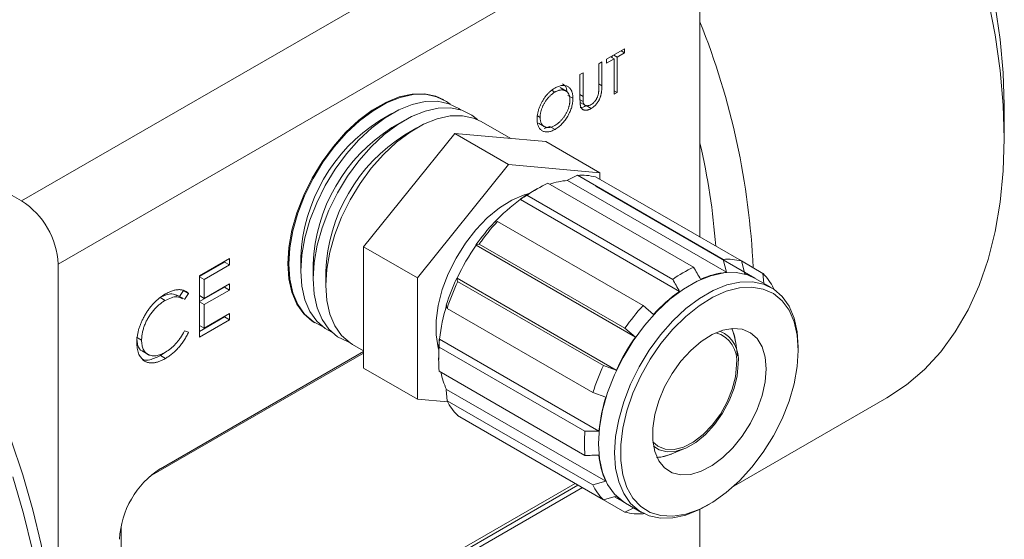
# Model space of a CAD drawing. Header units: inches. Extents: x 0.81 to 7.52, y 1.3 to 8.68.
# Tile 12 of 13: x 6.32 to 7.52, y 5.29 to 5.92. Entities that reach past the tile are written whole.
import ezdxf

# ---------------------------------------------------------------- set-up
doc = ezdxf.new("R2010")
doc.units = ezdxf.units.IN
doc.header["$MEASUREMENT"] = 0

msp = doc.modelspace()

# ---------------------------------------------------------------- linework, layer by layer
at = {"color": 7, "linetype": 'Continuous', "lineweight": 15}
for p, q in [((5.5303, 6.1609), (6.325, 5.7021)), ((6.325, 5.7021), (7.1036, 6.1515)), ((7.1478, 6.075), (6.3692, 5.6255)), ((7.1478, 5.6583), (7.1478, 6.075)), ((7.0565, 5.8868), (7.0347, 5.8742)), ((7.0395, 5.877), (7.0438, 5.8745)), ((7.0413, 5.876), (7.0413, 5.878)), ((7.0432, 5.8791), (7.0475, 5.8767)), ((7.0475, 5.8767), (7.0565, 5.8819)), ((7.0475, 5.8337), (7.0475, 5.8767)), ((7.0523, 5.8844), (7.0565, 5.8819)), ((7.0565, 5.8819), (7.0565, 5.8868)), ((7.0289, 5.8709), (7.0252, 5.8687)), ((7.0252, 5.8687), (7.0252, 5.84)), ((7.0289, 5.842), (7.0289, 5.8709)), ((7.0347, 5.8693), (7.0438, 5.8745)), ((7.0347, 5.8742), (7.0347, 5.8693)), ((7.0438, 5.8745), (7.0438, 5.8316)), ((7.006, 5.8577), (7.0023, 5.8555)), ((7.0023, 5.8555), (7.0023, 5.8266)), ((7.006, 5.829), (7.006, 5.8577)), ((6.9685, 5.8363), (6.972, 5.8343)), ((6.9859, 5.8353), (6.9782, 5.8397)), ((6.9876, 5.8303), (6.9938, 5.8267)), ((7.0023, 5.8312), (7.006, 5.829)), ((7.0438, 5.8359), (7.0475, 5.8337)), ((7.0438, 5.8316), (7.0475, 5.8337)), ((6.7595, 5.8168), (6.7448, 5.8083)), ((7.0024, 5.825), (7.0062, 5.8227)), ((7.0025, 5.8217), (7.0092, 5.8178)), ((7.0098, 5.8179), (7.016, 5.8144)), ((7.517, 5.7778), (7.517, 5.8186)), ((6.7448, 5.8083), (6.7434, 5.8075)), ((6.7509, 5.8127), (6.7577, 5.8158)), ((6.7742, 5.8083), (6.7595, 5.7998)), ((6.9508, 5.8054), (6.954, 5.8035)), ((6.7897, 5.8002), (6.7742, 5.7913)), ((6.9183, 5.778), (6.8826, 5.7986)), ((6.952, 5.7965), (6.9597, 5.792)), ((6.8044, 5.7908), (6.7897, 5.7823)), ((6.7952, 5.7153), (6.8504, 5.784)), ((6.8504, 5.784), (6.9158, 5.7463)), ((6.8504, 5.784), (6.9057, 5.7791)), ((6.959, 5.7899), (6.9659, 5.7926)), ((6.9659, 5.7926), (6.9721, 5.789)), ((6.9057, 5.7791), (6.9609, 5.7742)), ((6.9609, 5.7742), (7.0263, 5.7364)), ((6.8053, 5.6088), (6.9158, 5.7463)), ((6.9158, 5.7463), (7.0263, 5.7364)), ((6.9872, 5.7275), (6.9992, 5.7333)), ((6.9992, 5.7333), (7.176, 5.6312)), ((7.0263, 5.7364), (7.0263, 5.7284)), ((7.1402, 5.6216), (6.9634, 5.7237)), ((6.987, 5.727), (6.9872, 5.7275)), ((6.987, 5.727), (7.1802, 5.6155)), ((7.1981, 5.6293), (7.0213, 5.7313)), ((6.7399, 5.6466), (6.7952, 5.7153)), ((6.9507, 5.7171), (6.9427, 5.7125)), ((7.2146, 5.6083), (7.0214, 5.7199)), ((6.93, 5.7039), (6.93, 5.7043)), ((6.93, 5.7039), (7.1232, 5.5923)), ((6.938, 5.709), (7.1148, 5.6069)), ((6.9022, 5.6773), (6.8982, 5.6761)), ((7.079, 5.5752), (6.9022, 5.6773)), ((6.8762, 5.6487), (6.8802, 5.6498)), ((6.8802, 5.6498), (7.0569, 5.5478)), ((6.649, 5.644), (6.649, 5.6424)), ((6.649, 5.6424), (6.649, 5.6254)), ((6.7399, 5.6466), (6.8053, 5.6088)), ((6.7399, 5.5729), (6.7399, 5.6466)), ((6.8763, 5.6485), (6.8762, 5.6487)), ((6.8763, 5.6485), (7.0695, 5.5369)), ((6.3692, 4.6567), (6.3692, 5.6255)), ((6.5772, 5.6321), (6.5408, 5.6111)), ((6.5408, 5.6106), (6.571, 5.628)), ((6.571, 5.628), (6.571, 5.6285)), ((6.571, 5.628), (6.5772, 5.6245)), ((6.5772, 5.6245), (6.5772, 5.6321)), ((6.649, 5.6275), (6.6483, 5.635)), ((6.6638, 5.6339), (6.6638, 5.6169)), ((7.176, 5.6312), (7.1802, 5.6155)), ((7.2022, 5.6135), (7.1981, 5.6293)), ((7.1981, 5.6293), (7.2243, 5.6141)), ((6.5466, 5.6068), (6.5772, 5.6245)), ((6.6785, 5.6254), (6.6785, 5.6075)), ((6.694, 5.6165), (6.694, 5.5995)), ((7.2243, 5.6141), (7.2252, 5.6022)), ((6.5408, 5.6111), (6.5408, 5.5367)), ((6.5408, 5.6102), (6.5466, 5.6068)), ((6.5466, 5.5839), (6.5466, 5.6068)), ((6.5772, 5.6016), (6.5466, 5.5839)), ((6.5772, 5.5939), (6.5772, 5.6016)), ((6.8053, 5.4615), (6.8053, 5.6088)), ((6.8539, 5.6045), (6.8529, 5.6085)), ((6.8529, 5.6085), (6.8532, 5.6084)), ((7.0464, 5.4969), (6.8532, 5.6084)), ((7.0307, 5.5024), (6.8539, 5.6045)), ((7.2344, 5.5969), (7.215, 5.6081)), ((6.5165, 5.5862), (6.5214, 5.5934)), ((6.5214, 5.5934), (6.5276, 5.5898)), ((6.5226, 5.5824), (6.5276, 5.5898)), ((6.5408, 5.5801), (6.571, 5.5975)), ((6.5466, 5.5763), (6.5772, 5.5939)), ((6.571, 5.5975), (6.571, 5.598)), ((6.571, 5.5975), (6.5772, 5.5939)), ((6.4929, 5.5849), (6.4991, 5.5813)), ((6.5212, 5.5835), (6.5135, 5.5879)), ((6.5408, 5.5873), (6.5466, 5.5839)), ((6.5408, 5.5796), (6.5466, 5.5763)), ((6.5466, 5.5477), (6.5466, 5.5763)), ((6.7399, 5.4993), (6.7399, 5.5729)), ((6.8402, 5.5757), (6.8412, 5.5716)), ((6.8412, 5.5716), (7.018, 5.4696)), ((7.0916, 5.5644), (7.079, 5.5752)), ((6.5408, 5.5438), (6.571, 5.5613)), ((6.5408, 5.5367), (6.5772, 5.5577)), ((6.5772, 5.5653), (6.5466, 5.5477)), ((6.571, 5.5613), (6.571, 5.5617)), ((6.571, 5.5613), (6.5772, 5.5577)), ((6.5772, 5.5577), (6.5772, 5.5653)), ((6.5276, 5.5428), (6.5226, 5.5443)), ((6.5408, 5.551), (6.5466, 5.5477)), ((7.0569, 5.5478), (7.0695, 5.5369)), ((6.4644, 5.5369), (6.4706, 5.5333)), ((6.8317, 5.5341), (6.832, 5.5343)), ((7.0253, 5.4228), (6.832, 5.5343)), ((6.4712, 5.52), (6.479, 5.5155)), ((6.7399, 5.5194), (6.493, 5.3769)), ((6.4933, 5.3771), (6.7399, 5.5194)), ((6.4934, 5.5145), (6.4986, 5.5182)), ((6.7263, 5.5279), (6.7399, 5.5201)), ((6.831, 5.519), (6.831, 5.5097)), ((7.0084, 5.4227), (6.8316, 5.5248)), ((7.1935, 5.5141), (7.1913, 5.5296)), ((7.2671, 5.5207), (7.2671, 5.5248)), ((6.7399, 5.5174), (6.4802, 5.3675)), ((6.4934, 5.5145), (6.4996, 5.511)), ((6.7399, 5.4993), (6.8053, 5.4615)), ((6.8316, 5.4954), (7.0084, 5.3933)), ((7.0464, 5.4969), (7.0307, 5.5024)), ((6.8402, 5.4729), (6.8405, 5.4733)), ((6.8412, 5.4596), (6.8402, 5.4729)), ((7.0337, 5.3618), (6.8405, 5.4733)), ((6.8419, 5.4583), (6.8053, 5.4615)), ((7.018, 5.3575), (6.8412, 5.4596)), ((7.018, 5.4696), (7.0337, 5.4641)), ((7.1888, 5.3558), (7.3746, 5.463)), ((6.8539, 5.4415), (7.0307, 5.3394)), ((7.0569, 5.3243), (6.8802, 5.4263)), ((6.8802, 5.4263), (6.8802, 5.4263)), ((7.1136, 5.3951), (7.1282, 5.401)), ((6.4675, 5.0539), (6.9964, 5.3592)), ((6.488, 5.0617), (6.9999, 5.3572)), ((6.4933, 5.0586), (7.0052, 5.3541)), ((7.0337, 5.3618), (7.018, 5.3575)), ((7.0307, 5.3394), (7.0464, 5.3437)), ((7.0441, 5.343), (7.0571, 5.3355)), ((7.0677, 5.3294), (7.0569, 5.3243)), ((7.0575, 5.3353), (7.077, 5.3241)), ((7.1478, 5.196), (7.1478, 5.3276)), ((7.1557, 5.3319), (7.1593, 5.3339)), ((7.079, 5.3223), (7.0808, 5.3232)), ((6.4456, 5.3075), (6.4456, 5.0731))]:
    msp.add_line(p, q, dxfattribs=at)
at = {"color": 8, "linetype": 'Continuous', "lineweight": 15}
for p, q in [((7.0252, 5.8441), (7.0289, 5.842)), ((7.1876, 5.5439), (7.186, 5.5473))]:
    msp.add_line(p, q, dxfattribs=at)
at = {"color": 7, "linetype": 'Continuous', "lineweight": 15, "flags": 128}
for points in [[(7.0663, 6.5994), (7.0746, 6.5945), (7.1079, 6.5732), (7.1409, 6.5491), (7.1735, 6.5225), (7.2056, 6.4935), (7.2368, 6.4622), (7.2672, 6.4288), (7.2965, 6.3935), (7.3244, 6.3565), (7.351, 6.318), (7.3761, 6.2782), (7.3994, 6.2372), (7.4209, 6.1954), (7.4405, 6.153), (7.458, 6.1102), (7.4734, 6.0672), (7.4866, 6.0242), (7.4975, 5.9816), (7.506, 5.9395), (7.5121, 5.8981), (7.5158, 5.8578), (7.517, 5.8186)], [(7.517, 5.7778), (7.5158, 5.8186), (7.5121, 5.8606), (7.5059, 5.9036), (7.4974, 5.9473)], [(6.648, 5.626), (6.6492, 5.6457), (6.6529, 5.6665), (6.659, 5.6877), (6.6672, 5.709), (6.6775, 5.7298), (6.6896, 5.7498), (6.7033, 5.7684), (6.7181, 5.7853), (6.7339, 5.8), (6.7502, 5.8123), (6.7668, 5.8218), (6.7831, 5.8284), (6.7989, 5.8319), (6.8137, 5.8322), (6.8274, 5.8293), (6.8371, 5.8248)], [(6.8447, 5.8197), (6.8405, 5.8227), (6.8284, 5.8287), (6.8148, 5.8316), (6.7999, 5.8313), (6.7841, 5.8278), (6.7678, 5.8212), (6.7513, 5.8117), (6.7349, 5.7994), (6.7192, 5.7847), (6.7043, 5.7678), (6.6906, 5.7492), (6.6785, 5.7292), (6.6682, 5.7084), (6.66, 5.6871), (6.6539, 5.6659), (6.6503, 5.6451), (6.649, 5.6254), (6.6503, 5.6071), (6.6539, 5.5906), (6.66, 5.5764), (6.6682, 5.5646), (6.6785, 5.5557), (6.6891, 5.5502)], [(6.8572, 5.8128), (6.8552, 5.8142), (6.8431, 5.8202), (6.8295, 5.8231), (6.8146, 5.8228), (6.7988, 5.8193), (6.7825, 5.8127), (6.766, 5.8032), (6.7497, 5.7909), (6.7339, 5.7762), (6.719, 5.7593), (6.7054, 5.7407), (6.6933, 5.7207), (6.683, 5.6999), (6.6747, 5.6786), (6.6687, 5.6574), (6.665, 5.6366), (6.6638, 5.6169), (6.665, 5.5986), (6.6687, 5.5821), (6.6747, 5.5679), (6.683, 5.5561), (6.6933, 5.5472), (6.7013, 5.5428)], [(6.878, 5.801), (6.8713, 5.8062), (6.8591, 5.8122), (6.8454, 5.8151), (6.8304, 5.8148), (6.8145, 5.8113), (6.798, 5.8047), (6.7814, 5.7951), (6.765, 5.7827), (6.7491, 5.7679), (6.7341, 5.7509), (6.7204, 5.7322), (6.7082, 5.7121), (6.6978, 5.6911), (6.6895, 5.6696), (6.6834, 5.6483), (6.6797, 5.6274), (6.6785, 5.6075), (6.6797, 5.5891), (6.6834, 5.5725), (6.6895, 5.5582), (6.6978, 5.5463), (6.7082, 5.5373), (6.7204, 5.5313), (6.722, 5.5308)], [(6.8826, 5.7986), (6.8733, 5.8028), (6.8597, 5.8056), (6.8448, 5.8053), (6.829, 5.8018), (6.8127, 5.7953), (6.7962, 5.7857), (6.7799, 5.7735), (6.7641, 5.7587), (6.7492, 5.7419), (6.7356, 5.7232), (6.7235, 5.7033), (6.7132, 5.6824), (6.7049, 5.6612), (6.6989, 5.6399), (6.6952, 5.6192), (6.694, 5.5995), (6.6952, 5.5812), (6.6989, 5.5647), (6.7049, 5.5504), (6.7132, 5.5387), (6.7235, 5.5297), (6.7263, 5.5279)], [(7.3746, 5.463), (7.3747, 5.4631), (7.3983, 5.4787), (7.4201, 5.4974), (7.4399, 5.5189), (7.4576, 5.5431), (7.4731, 5.57), (7.4864, 5.5993), (7.4974, 5.631), (7.5059, 5.6649), (7.5121, 5.7008), (7.5158, 5.7385), (7.517, 5.7778)], [(6.9405, 5.7112), (6.9345, 5.7095), (6.9196, 5.7031), (6.9046, 5.6937), (6.8899, 5.6816), (6.876, 5.6671), (6.8633, 5.6507), (6.852, 5.6328), (6.8426, 5.6138), (6.8353, 5.5945), (6.8303, 5.5753), (6.8278, 5.5568), (6.8278, 5.5395), (6.8303, 5.5239), (6.831, 5.5214)], [(6.6809, 5.5542), (6.6775, 5.5563), (6.6672, 5.5652), (6.659, 5.577), (6.6529, 5.5912), (6.6492, 5.6077), (6.648, 5.626)], [(7.0575, 5.3353), (7.0546, 5.3371), (7.0442, 5.3462), (7.0359, 5.358), (7.0298, 5.3724), (7.0261, 5.389), (7.0249, 5.4074), (7.0261, 5.4273), (7.0298, 5.4482), (7.0359, 5.4696), (7.0442, 5.491), (7.0546, 5.5121), (7.0668, 5.5322), (7.0806, 5.5509), (7.0956, 5.5679), (7.1115, 5.5828), (7.1279, 5.5952), (7.1446, 5.6048), (7.161, 5.6114), (7.1769, 5.6149), (7.1919, 5.6152), (7.2057, 5.6124), (7.215, 5.6081)], [(7.1557, 5.3319), (7.1474, 5.3274), (7.1309, 5.3208), (7.115, 5.3173), (7.1, 5.317), (7.0863, 5.3199), (7.0741, 5.3259), (7.0637, 5.3349), (7.0554, 5.3468), (7.0493, 5.3611), (7.0456, 5.3778), (7.0443, 5.3962), (7.0456, 5.4161), (7.0493, 5.437), (7.0554, 5.4584), (7.0637, 5.4798), (7.0741, 5.5008), (7.0863, 5.521), (7.1, 5.5397), (7.115, 5.5567), (7.1309, 5.5716), (7.1474, 5.5839), (7.164, 5.5935), (7.1805, 5.6002), (7.1964, 5.6037), (7.2114, 5.604), (7.2251, 5.6011), (7.2373, 5.5951), (7.2477, 5.5861), (7.256, 5.5742), (7.2621, 5.5598), (7.2658, 5.5432), (7.2671, 5.5248), (7.2671, 5.5248)], [(7.2671, 5.5207), (7.2658, 5.539), (7.262, 5.5554), (7.2559, 5.5695), (7.2474, 5.581), (7.2369, 5.5897), (7.2246, 5.5952), (7.2108, 5.5976), (7.1957, 5.5967), (7.1798, 5.5925), (7.1634, 5.5853), (7.1469, 5.575), (7.1307, 5.562), (7.1151, 5.5466), (7.1006, 5.5291), (7.0875, 5.51), (7.076, 5.4897), (7.0665, 5.4686), (7.0592, 5.4473), (7.0542, 5.4262), (7.0517, 5.4059), (7.0517, 5.3869), (7.0542, 5.3695), (7.0592, 5.3542), (7.0665, 5.3413), (7.076, 5.3312), (7.0875, 5.3241), (7.1006, 5.3201), (7.1151, 5.3194), (7.1307, 5.3219), (7.1469, 5.3276), (7.1634, 5.3364), (7.1798, 5.3481), (7.1957, 5.3623), (7.2108, 5.3788), (7.2246, 5.3972), (7.2369, 5.417), (7.2474, 5.4377), (7.2559, 5.459), (7.262, 5.4802), (7.2658, 5.501), (7.2671, 5.5207)], [(7.2282, 5.4983), (7.2269, 5.5126), (7.2232, 5.525), (7.2172, 5.535), (7.2091, 5.5422), (7.1992, 5.5464), (7.1879, 5.5474), (7.1755, 5.5452), (7.1625, 5.5399), (7.1494, 5.5316), (7.1367, 5.5207), (7.1248, 5.5075), (7.1141, 5.4926), (7.105, 5.4764), (7.098, 5.4596), (7.0931, 5.4427), (7.0906, 5.4264), (7.0906, 5.4113), (7.0931, 5.3978), (7.098, 5.3866), (7.105, 5.378), (7.1141, 5.3722), (7.1248, 5.3696), (7.1367, 5.3702), (7.1494, 5.374), (7.1625, 5.3808), (7.1755, 5.3905), (7.1879, 5.4026), (7.1992, 5.4167), (7.2091, 5.4323), (7.2172, 5.4489), (7.2232, 5.4658), (7.2269, 5.4825), (7.2282, 5.4983)], [(7.1913, 5.5296), (7.1893, 5.5389), (7.1876, 5.5439)], [(6.8316, 5.5248), (6.8317, 5.5331), (6.8317, 5.5341)], [(7.0908, 5.4096), (7.0967, 5.4044), (7.1058, 5.4007), (7.1164, 5.4003), (7.1279, 5.4033), (7.1398, 5.4094), (7.1516, 5.4185), (7.1627, 5.43), (7.1726, 5.4434), (7.1808, 5.4582), (7.1869, 5.4736), (7.1908, 5.4888), (7.192, 5.5033)], [(7.0915, 5.4046), (7.0984, 5.4), (7.1081, 5.3975), (7.1191, 5.3982), (7.1308, 5.4021), (7.1428, 5.409), (7.1545, 5.4186), (7.1655, 5.4306), (7.1752, 5.4443), (7.1832, 5.4593), (7.1892, 5.4747), (7.1929, 5.49), (7.1942, 5.5045)], [(6.313, 4.8926), (6.3272, 4.9198), (6.3394, 4.9492), (6.3495, 4.9806), (6.3573, 5.0139), (6.3629, 5.0489), (6.3662, 5.0855), (6.3673, 5.1235), (6.366, 5.1626), (6.3625, 5.2027), (6.3567, 5.2437), (6.3488, 5.2852), (6.3387, 5.3272), (6.3265, 5.3695), (6.3123, 5.4118)], [(7.0959, 5.3905), (7.1004, 5.3911), (7.1132, 5.3949)]]:
    msp.add_lwpolyline(points, dxfattribs=at)
at = {"color": 8, "linetype": 'Continuous', "lineweight": 15, "flags": 128}
msp.add_lwpolyline([(6.3142, 4.9009), (6.3274, 4.9303), (6.3384, 4.962), (6.347, 4.9958), (6.3532, 5.0317), (6.3569, 5.0694), (6.3581, 5.1088), (6.3569, 5.1495), (6.3532, 5.1915), (6.347, 5.2345), (6.3384, 5.2783), (6.3274, 5.3226), (6.3142, 5.3673)], dxfattribs=at)
at = {"color": 8, "linetype": 'Continuous', "lineweight": 15}
for centre, radius, start, end in [((6.3, 5.58), 0.9133, 2.5715, 21.8362), ((6.3623, 5.5882), 0.8068, 4.1965, 13.1826)]:
    msp.add_arc(centre, radius, start, end, dxfattribs=at)
at = {"color": 7, "linetype": 'Continuous', "lineweight": 15}
for centre, radius, start, end in [((6.8698, 5.6255), 0.2062, 122.3385, 177.6669), ((6.8846, 5.617), 0.2062, 122.3385, 177.6669), ((6.9, 5.6081), 0.2062, 122.3385, 177.6669), ((7.0042, 5.665), 0.0684, 75.5855, 94.1955), ((7.0301, 5.5788), 0.1594, 114.7085, 125.2861), ((6.9946, 5.6377), 0.0896, 94.8445, 108.9143), ((7.0238, 5.5725), 0.1618, 120.0789, 125.4329), ((6.2733, 5.6212), 0.0961, 2.6054, 57.3946), ((7.0506, 5.536), 0.2067, 125.7059, 137.4213), ((7.0854, 5.5031), 0.2549, 137.2478, 145.1631), ((7.1038, 5.4927), 0.2733, 137.5148, 144.8961), ((7.0992, 5.4931), 0.2716, 145.1195, 154.8805), ((7.181, 5.563), 0.0684, 75.5855, 94.1955), ((7.2069, 5.4768), 0.1594, 114.7085, 125.2861), ((7.189, 5.5194), 0.0965, 95.2462, 114.7453), ((7.1879, 5.562), 0.0535, 60.0639, 74.4945), ((7.1754, 5.5662), 0.0685, 25.7968, 44.4044), ((7.0836, 5.5001), 0.2549, 154.8369, 162.7517), ((7.1019, 5.4894), 0.2733, 155.1039, 162.4848), ((7.2438, 5.4245), 0.2067, 125.7059, 137.4213), ((7.0378, 5.5137), 0.2067, 162.5783, 174.2924), ((7.2805, 5.3906), 0.2733, 137.5148, 144.8961), ((7.1579, 5.5089), 0.0346, 350.6259, 74.2091), ((7.1578, 5.5101), 0.0368, 351.3286, 67.3382), ((7.1331, 5.5229), 0.0586, 6.1738, 24.6551), ((6.9928, 5.5188), 0.1618, 174.5654, 179.9259), ((7.2924, 5.3816), 0.2716, 145.1195, 154.8805), ((6.9904, 5.5101), 0.1595, 174.7121, 185.2879), ((6.9217, 5.5114), 0.0897, 191.0786, 205.1479), ((7.2787, 5.3873), 0.2733, 155.1039, 162.4848), ((6.9029, 5.4894), 0.0685, 205.7968, 224.4045), ((7.231, 5.4022), 0.2067, 162.5783, 174.2924), ((7.1672, 5.408), 0.1595, 174.7121, 185.2879), ((7.1214, 5.4022), 0.0965, 185.2511, 204.7466), ((7.0923, 5.4456), 0.0549, 272.9091, 292.9144), ((6.5513, 5.2865), 0.1076, 122.6055, 177.3945), ((7.0796, 5.3873), 0.0685, 205.7968, 224.4045), ((7.0839, 5.3817), 0.0534, 225.477, 239.9593), ((7.074, 5.3906), 0.0684, 255.5855, 274.1955)]:
    msp.add_arc(centre, radius, start, end, dxfattribs=at)
for points, knots in [([(6.9938, 5.8267), (6.9938, 5.8284), (6.9936, 5.8308), (6.993, 5.8337), (6.9923, 5.8356), (6.9914, 5.8373), (6.9903, 5.8387), (6.989, 5.84), (6.9875, 5.841), (6.9859, 5.8417), (6.9842, 5.8422), (6.9823, 5.8424), (6.9804, 5.8423), (6.9784, 5.8419), (6.9755, 5.8411), (6.9733, 5.84), (6.9718, 5.8391)], [0, 0, 0, 0, 0.12839, 0.18983, 0.250655, 0.310909, 0.371769, 0.433475, 0.497029, 0.560599, 0.622738, 0.683886, 0.745011, 0.806587, 0.869251, 1, 1, 1, 1]), ([(6.9864, 5.8364), (6.9862, 5.8377), (6.9857, 5.8416), (6.9829, 5.8431), (6.9811, 5.8441)], [0, 0, 0, 0, 0.3248623, 1, 1, 1, 1]), ([(7.016, 5.8144), (7.0167, 5.8148), (7.0178, 5.8155), (7.0192, 5.8166), (7.0202, 5.8175), (7.0211, 5.8184), (7.022, 5.8194), (7.0228, 5.8205), (7.0236, 5.8217), (7.0244, 5.8228), (7.0251, 5.824), (7.0257, 5.8252), (7.0263, 5.8264), (7.0268, 5.8275), (7.0272, 5.8287), (7.0276, 5.8299), (7.0278, 5.831), (7.0281, 5.8322), (7.0283, 5.8334), (7.0285, 5.8347), (7.0286, 5.836), (7.0287, 5.8374), (7.0289, 5.8394), (7.0289, 5.8409), (7.0289, 5.842)], [0, 0, 0, 0, 0.087786, 0.129629, 0.170539, 0.210912, 0.251398, 0.291567, 0.332021, 0.372355, 0.411619, 0.449515, 0.487208, 0.523705, 0.559991, 0.596142, 0.632114, 0.669511, 0.709517, 0.751508, 0.796008, 0.843022, 0.892941, 1, 1, 1, 1]), ([(6.9718, 5.8391), (6.9708, 5.8386), (6.9694, 5.8376), (6.9676, 5.8362), (6.9662, 5.8351), (6.9649, 5.8338), (6.9635, 5.8325), (6.9623, 5.8311), (6.961, 5.8296), (6.9598, 5.828), (6.9587, 5.8264), (6.9576, 5.8247), (6.9566, 5.823), (6.9556, 5.8213), (6.9547, 5.8195), (6.9539, 5.8177), (6.9531, 5.8158), (6.9525, 5.8139), (6.9519, 5.8121), (6.9514, 5.8102), (6.951, 5.8084), (6.9507, 5.8066), (6.9504, 5.8042), (6.9503, 5.8025), (6.9503, 5.8013)], [0, 0, 0, 0, 0.083453, 0.124502, 0.165114, 0.205951, 0.246961, 0.288008, 0.329916, 0.371661, 0.413015, 0.454025, 0.494874, 0.535911, 0.57718, 0.618985, 0.661557, 0.703994, 0.746247, 0.788082, 0.829848, 0.87188, 0.914127, 1, 1, 1, 1]), ([(6.972, 5.8343), (6.9712, 5.8339), (6.97, 5.8331), (6.9685, 5.8319), (6.9673, 5.831), (6.9662, 5.8299), (6.9651, 5.8288), (6.964, 5.8277), (6.963, 5.8264), (6.962, 5.8251), (6.961, 5.8238), (6.9601, 5.8224), (6.9592, 5.821), (6.9584, 5.8196), (6.9577, 5.8182), (6.957, 5.8167), (6.9564, 5.8152), (6.9558, 5.8137), (6.9553, 5.8122), (6.9549, 5.8107), (6.9546, 5.8093), (6.9543, 5.8078), (6.9541, 5.8059), (6.954, 5.8044), (6.954, 5.8035)], [0, 0, 0, 0, 0.083645, 0.124984, 0.166247, 0.207702, 0.249631, 0.291742, 0.334743, 0.37746, 0.419556, 0.461044, 0.502096, 0.542891, 0.583801, 0.624864, 0.666225, 0.707399, 0.748557, 0.789655, 0.83074, 0.87207, 0.913993, 1, 1, 1, 1]), ([(6.9901, 5.8246), (6.9901, 5.8255), (6.99, 5.8268), (6.9898, 5.8285), (6.9895, 5.8296), (6.9892, 5.8307), (6.9888, 5.8317), (6.9883, 5.8326), (6.9878, 5.8334), (6.9871, 5.8342), (6.9865, 5.8348), (6.9857, 5.8354), (6.9849, 5.8359), (6.984, 5.8363), (6.9831, 5.8365), (6.9821, 5.8368), (6.9811, 5.8369), (6.98, 5.8369), (6.9789, 5.8368), (6.9778, 5.8366), (6.9767, 5.8364), (6.9755, 5.836), (6.9739, 5.8354), (6.9728, 5.8348), (6.972, 5.8343)], [0, 0, 0, 0, 0.08513, 0.126473, 0.167453, 0.207976, 0.248249, 0.28875, 0.32967, 0.370537, 0.411129, 0.451819, 0.492406, 0.533486, 0.575263, 0.617441, 0.660672, 0.70394, 0.746868, 0.789079, 0.831104, 0.873238, 0.915166, 1, 1, 1, 1]), ([(7.0062, 5.8227), (7.0062, 5.823), (7.0061, 5.8235), (7.0061, 5.8242), (7.0061, 5.8249), (7.0061, 5.8258), (7.006, 5.8271), (7.006, 5.8282), (7.006, 5.829)], [0, 0, 0, 0, 0.137626, 0.234023, 0.349962, 0.483901, 0.637395, 1, 1, 1, 1]), ([(7.0247, 5.8324), (7.0246, 5.8315), (7.0242, 5.8301), (7.0235, 5.8283), (7.0229, 5.827), (7.0222, 5.8258), (7.0215, 5.8246), (7.0206, 5.8235), (7.0198, 5.8224), (7.0188, 5.8214), (7.0175, 5.8202), (7.0165, 5.8195), (7.0158, 5.8191)], [0, 0, 0, 0, 0.176207, 0.260678, 0.342217, 0.422849, 0.503634, 0.58472, 0.668472, 0.752238, 0.834697, 1, 1, 1, 1]), ([(7.0252, 5.84), (7.0252, 5.8392), (7.0252, 5.838), (7.0251, 5.8364), (7.0251, 5.8354), (7.025, 5.8345), (7.0249, 5.8335), (7.0248, 5.8328), (7.0247, 5.8324)], [0, 0, 0, 0, 0.344436, 0.493598, 0.626189, 0.742198, 0.844379, 1, 1, 1, 1]), ([(6.972, 5.7938), (6.9728, 5.7943), (6.974, 5.7951), (6.9756, 5.7963), (6.9768, 5.7973), (6.9779, 5.7983), (6.979, 5.7994), (6.9801, 5.8006), (6.9812, 5.8018), (6.9822, 5.8031), (6.9832, 5.8044), (6.9841, 5.8058), (6.9849, 5.8071), (6.9857, 5.8085), (6.9865, 5.81), (6.9871, 5.8114), (6.9878, 5.8129), (6.9883, 5.8144), (6.9888, 5.8159), (6.9892, 5.8174), (6.9895, 5.8188), (6.9898, 5.8203), (6.99, 5.8222), (6.9901, 5.8237), (6.9901, 5.8246)], [0, 0, 0, 0, 0.086538, 0.129177, 0.171436, 0.213416, 0.255266, 0.297369, 0.339941, 0.382347, 0.423953, 0.464871, 0.505572, 0.546003, 0.586568, 0.627065, 0.668271, 0.709549, 0.750428, 0.791096, 0.832027, 0.873136, 0.914611, 1, 1, 1, 1]), ([(6.9721, 5.789), (6.9736, 5.7899), (6.9758, 5.7913), (6.9785, 5.7937), (6.9805, 5.7957), (6.9824, 5.7978), (6.9842, 5.8001), (6.9859, 5.8026), (6.9875, 5.8052), (6.989, 5.8079), (6.9903, 5.8107), (6.9914, 5.8134), (6.9923, 5.8161), (6.993, 5.8188), (6.9936, 5.8224), (6.9938, 5.825), (6.9938, 5.8267)], [0, 0, 0, 0, 0.128329, 0.189845, 0.250754, 0.311545, 0.372864, 0.435313, 0.499433, 0.563569, 0.626211, 0.687612, 0.748622, 0.80968, 0.871431, 1, 1, 1, 1]), ([(7.0023, 5.8266), (7.0023, 5.8255), (7.0024, 5.8239), (7.0024, 5.8219), (7.0025, 5.8206), (7.0026, 5.8195), (7.0028, 5.8183), (7.0029, 5.8174), (7.0031, 5.817)], [0, 0, 0, 0, 0.331635, 0.476313, 0.60789, 0.725665, 0.830535, 1, 1, 1, 1]), ([(7.0027, 5.8157), (7.0027, 5.8157), (7.0046, 5.8151), (7.0072, 5.8165), (7.0098, 5.8179)], [0, 0, 0, 0, 0.005093, 1, 1, 1, 1]), ([(7.0031, 5.817), (7.0033, 5.8163), (7.0036, 5.8155), (7.0043, 5.8145), (7.0048, 5.8139), (7.0054, 5.8133), (7.0061, 5.8129), (7.0069, 5.8125), (7.0077, 5.8123), (7.0086, 5.8122), (7.0095, 5.8121), (7.0105, 5.8122), (7.0115, 5.8124), (7.0126, 5.8128), (7.0141, 5.8133), (7.0152, 5.8139), (7.016, 5.8144)], [0, 0, 0, 0, 0.119896, 0.178913, 0.237002, 0.295709, 0.355105, 0.415284, 0.47703, 0.539392, 0.601924, 0.664582, 0.728627, 0.793683, 0.860356, 1, 1, 1, 1]), ([(7.0158, 5.8191), (7.015, 5.8187), (7.0138, 5.8182), (7.0123, 5.8178), (7.0111, 5.8177), (7.01, 5.8177), (7.0091, 5.8179), (7.0083, 5.8183), (7.0076, 5.8188), (7.0071, 5.8196), (7.0065, 5.8208), (7.0063, 5.8219), (7.0062, 5.8227)], [0, 0, 0, 0, 0.173832, 0.263125, 0.355661, 0.446096, 0.529932, 0.608116, 0.681865, 0.755567, 0.832234, 1, 1, 1, 1]), ([(6.9503, 5.8013), (6.9503, 5.7997), (6.9505, 5.7973), (6.9511, 5.7945), (6.9518, 5.7926), (6.9527, 5.791), (6.9538, 5.7895), (6.9551, 5.7883), (6.9566, 5.7873), (6.9582, 5.7865), (6.9599, 5.786), (6.9617, 5.7858), (6.9636, 5.7859), (6.9656, 5.7863), (6.9684, 5.7871), (6.9706, 5.7882), (6.9721, 5.789)], [0, 0, 0, 0, 0.12685, 0.187996, 0.248548, 0.309, 0.370295, 0.432507, 0.496733, 0.560974, 0.62372, 0.68543, 0.746541, 0.807928, 0.870253, 1, 1, 1, 1]), ([(6.954, 5.8035), (6.954, 5.8021), (6.9542, 5.8002), (6.9547, 5.798), (6.9553, 5.7965), (6.956, 5.7951), (6.9569, 5.794), (6.958, 5.793), (6.9592, 5.7923), (6.9606, 5.7917), (6.962, 5.7913), (6.9635, 5.7912), (6.9651, 5.7913), (6.9667, 5.7916), (6.969, 5.7923), (6.9708, 5.7931), (6.972, 5.7938)], [0, 0, 0, 0, 0.126899, 0.187747, 0.24815, 0.308586, 0.369583, 0.431827, 0.49618, 0.560668, 0.623504, 0.68526, 0.746537, 0.808327, 0.870486, 1, 1, 1, 1]), ([(6.93, 5.7043), (6.9303, 5.7045), (6.9329, 5.706), (6.9356, 5.7076), (6.938, 5.709)], [0, 0, 0, 0, 0.110273, 1, 1, 1, 1]), ([(7.1486, 5.607), (7.1472, 5.6095), (7.1444, 5.6144), (7.1416, 5.6192), (7.1402, 5.6216)], [0, 0, 0, 0, 0.50628, 1, 1, 1, 1]), ([(7.1148, 5.6069), (7.1161, 5.6045), (7.1189, 5.5997), (7.1217, 5.5948), (7.1232, 5.5923)], [0, 0, 0, 0, 0.49372, 1, 1, 1, 1]), ([(6.4929, 5.5849), (6.4981, 5.5873), (6.5061, 5.5911), (6.5119, 5.588), (6.5139, 5.5869)], [0, 0, 0, 0, 0.634774, 1, 1, 1, 1]), ([(6.5276, 5.5898), (6.5268, 5.5906), (6.5256, 5.5917), (6.5238, 5.5927), (6.5223, 5.5934), (6.5208, 5.5938), (6.5192, 5.5942), (6.5175, 5.5944), (6.5157, 5.5945), (6.5139, 5.5943), (6.512, 5.5941), (6.51, 5.5937), (6.508, 5.5931), (6.506, 5.5923), (6.5031, 5.5911), (6.501, 5.59), (6.4995, 5.5892)], [0, 0, 0, 0, 0.120645, 0.180372, 0.240194, 0.299808, 0.36026, 0.42121, 0.482873, 0.54493, 0.607605, 0.670733, 0.734318, 0.798785, 0.864317, 1, 1, 1, 1]), ([(6.4995, 5.5892), (6.4971, 5.5878), (6.4936, 5.5854), (6.489, 5.5816), (6.4858, 5.5786), (6.4828, 5.5752), (6.4799, 5.5716), (6.4772, 5.5678), (6.4747, 5.5637), (6.4724, 5.5595), (6.4703, 5.5553), (6.4686, 5.5511), (6.4672, 5.5469), (6.4662, 5.5428), (6.4651, 5.5372), (6.4648, 5.5331), (6.4648, 5.5305)], [0, 0, 0, 0, 0.133185, 0.196585, 0.258754, 0.320345, 0.381783, 0.443742, 0.507257, 0.57053, 0.631765, 0.692252, 0.751986, 0.812045, 0.872986, 1, 1, 1, 1]), ([(6.4706, 5.5333), (6.4706, 5.5347), (6.4707, 5.5369), (6.4711, 5.54), (6.4715, 5.5422), (6.472, 5.5445), (6.4727, 5.5468), (6.4734, 5.5491), (6.4742, 5.5514), (6.4752, 5.5537), (6.4763, 5.556), (6.4774, 5.5582), (6.4787, 5.5604), (6.48, 5.5625), (6.4815, 5.5646), (6.483, 5.5667), (6.4846, 5.5687), (6.4863, 5.5707), (6.488, 5.5726), (6.4898, 5.5743), (6.4916, 5.5759), (6.4934, 5.5774), (6.4959, 5.5793), (6.4978, 5.5806), (6.4991, 5.5813)], [0, 0, 0, 0, 0.085457, 0.126681, 0.167541, 0.208224, 0.248373, 0.288616, 0.329131, 0.369595, 0.41002, 0.450117, 0.490508, 0.531182, 0.572314, 0.614075, 0.656879, 0.699847, 0.74235, 0.784597, 0.827248, 0.869537, 0.912498, 1, 1, 1, 1]), ([(6.4991, 5.5813), (6.5043, 5.5837), (6.5123, 5.5875), (6.518, 5.5844), (6.5201, 5.5833)], [0, 0, 0, 0, 0.634774, 1, 1, 1, 1]), ([(6.5226, 5.5443), (6.5211, 5.5414), (6.5187, 5.5373), (6.515, 5.5323), (6.5122, 5.5289), (6.5092, 5.5258), (6.505, 5.5221), (6.5017, 5.5199), (6.4995, 5.5186)], [0, 0, 0, 0, 0.259091, 0.382819, 0.50406, 0.625245, 0.747051, 1, 1, 1, 1]), ([(6.4996, 5.511), (6.501, 5.5118), (6.5032, 5.5132), (6.506, 5.5152), (6.508, 5.5168), (6.51, 5.5186), (6.5119, 5.5204), (6.5138, 5.5223), (6.5156, 5.5243), (6.5174, 5.5264), (6.5191, 5.5285), (6.5207, 5.5307), (6.5222, 5.533), (6.5237, 5.5354), (6.5255, 5.5386), (6.5268, 5.5411), (6.5276, 5.5428)], [0, 0, 0, 0, 0.133987, 0.199215, 0.263039, 0.326471, 0.388856, 0.45078, 0.512609, 0.574054, 0.635137, 0.695721, 0.756273, 0.816525, 0.876947, 1, 1, 1, 1]), ([(6.4648, 5.5305), (6.4648, 5.5279), (6.4651, 5.5244), (6.4659, 5.5201), (6.4668, 5.5172), (6.468, 5.5146), (6.4699, 5.5115), (6.4717, 5.5097), (6.473, 5.5086)], [0, 0, 0, 0, 0.261042, 0.386386, 0.509266, 0.63122, 0.752844, 1, 1, 1, 1]), ([(6.4722, 5.5198), (6.4718, 5.5199), (6.4688, 5.5205), (6.4659, 5.5251), (6.4653, 5.5306), (6.4651, 5.5326)], [0, 0, 0, 0, 0.077988, 0.662253, 1, 1, 1, 1]), ([(6.4995, 5.5186), (6.4975, 5.5174), (6.4946, 5.516), (6.4908, 5.5147), (6.4881, 5.5142), (6.4856, 5.514), (6.4832, 5.5141), (6.4809, 5.5147), (6.4788, 5.5155), (6.4769, 5.5167), (6.4752, 5.5182), (6.4738, 5.52), (6.4726, 5.5221), (6.4717, 5.5245), (6.4709, 5.5281), (6.4706, 5.5311), (6.4706, 5.5333)], [0, 0, 0, 0, 0.135498, 0.199771, 0.262666, 0.324516, 0.386081, 0.448275, 0.51116, 0.573674, 0.634571, 0.694424, 0.753854, 0.813274, 0.87371, 1, 1, 1, 1]), ([(6.4721, 5.5098), (6.4724, 5.5096), (6.4747, 5.5085), (6.4819, 5.5091), (6.489, 5.5125), (6.4934, 5.5145)], [0, 0, 0, 0, 0.052295, 0.421186, 1, 1, 1, 1]), ([(6.473, 5.5086), (6.4738, 5.508), (6.4751, 5.5072), (6.4769, 5.5064), (6.4783, 5.506), (6.4798, 5.5057), (6.4813, 5.5055), (6.4829, 5.5054), (6.4845, 5.5055), (6.4862, 5.5057), (6.4879, 5.5061), (6.4897, 5.5065), (6.4916, 5.5072), (6.4935, 5.5079), (6.4962, 5.5091), (6.4982, 5.5102), (6.4996, 5.511)], [0, 0, 0, 0, 0.123052, 0.183446, 0.243244, 0.303001, 0.362802, 0.422604, 0.483004, 0.54382, 0.605246, 0.667586, 0.73122, 0.796083, 0.86225, 1, 1, 1, 1]), ([(7.0253, 5.4228), (7.0224, 5.4228), (7.0168, 5.4227), (7.0112, 5.4227), (7.0084, 5.4227)], [0, 0, 0, 0, 0.50628, 1, 1, 1, 1]), ([(7.0084, 5.3933), (7.0112, 5.3933), (7.0168, 5.3933), (7.0224, 5.3934), (7.0253, 5.3934)], [0, 0, 0, 0, 0.49372, 1, 1, 1, 1])]:
    msp.add_open_spline(points, degree=3, knots=knots, dxfattribs=at)

doc.saveas('drawing.dxf')
